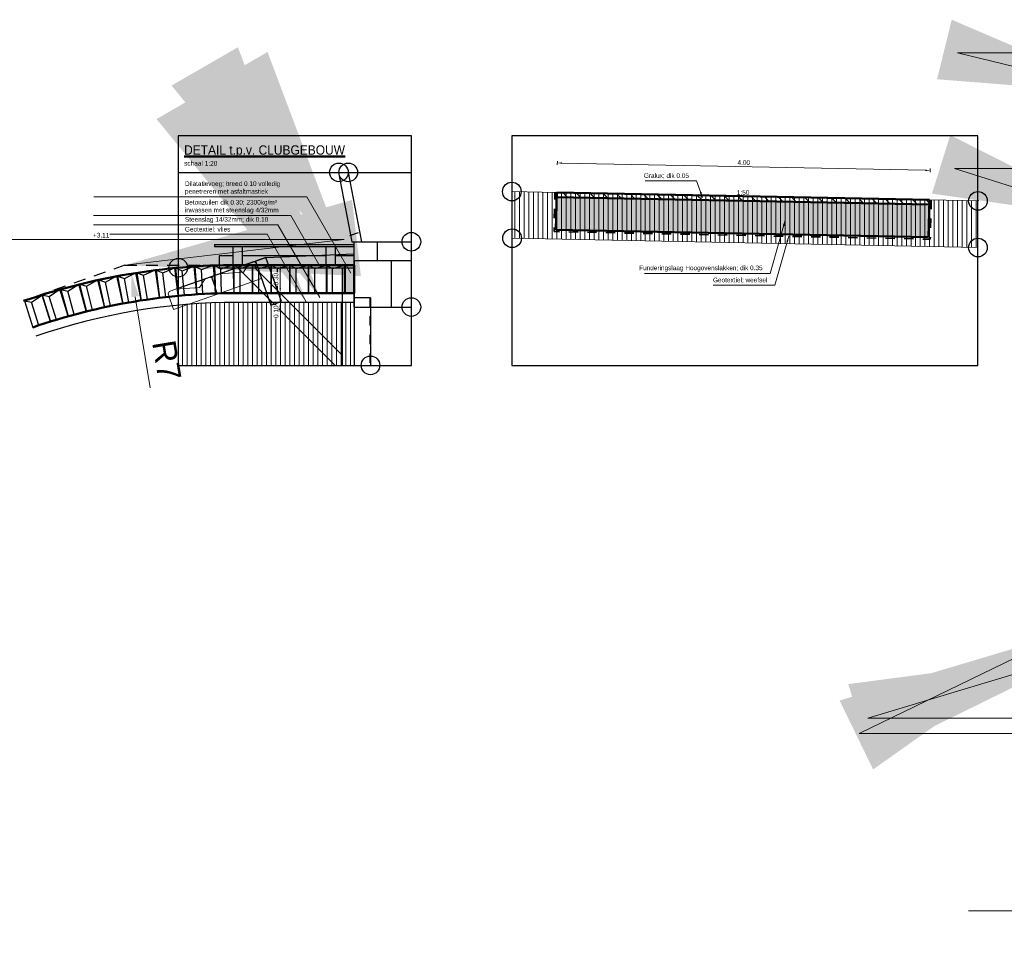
# Model space of a CAD drawing. Header units: metres. Extents: x 132 to 905, y -50 to 63.
# Tile 4 of 86: x 170 to 181, y -1 to 9. Entities that reach past the tile are written whole.
import ezdxf
from ezdxf.enums import TextEntityAlignment as Align

# ---------------------------------------------------------------- set-up
doc = ezdxf.new("R2010")
doc.units = ezdxf.units.M
doc.header["$LTSCALE"] = 0.1
doc.linetypes.add('geotextiel', pattern=[0.2, -0.1, 0.1])
doc.linetypes.add('HIDDEN', pattern=[9.525, 6.35, -3.175])
for name, color, linetype in [('BS-BETONBAND', 255, 'Continuous'), ('BS-KANT-VERHARDING', 1, 'Continuous'), ('DP-arcering_lgrijs', 9, 'Continuous'), ('DP-NW-Maatvoering', 7, 'Continuous')]:
    doc.layers.add(name, color=color, linetype=linetype)
for name, color, linetype, lineweight in [('DP-BS-arcering_haringmanblokken', 25, 'Continuous', 0), ('DP-BS-arcering_klei', 253, 'Continuous', 0), ('DP-BS-profiel', 2, 'Continuous', 25), ('DP-NW-arcering_betonzuilen', 6, 'Continuous', 25), ('DP-NW-arcering_fosforslakken', 253, 'Continuous', 5), ('DP-NW-arcering_grond ontgraven', 1, 'Continuous', 18), ('DP-NW-Geotextiel_detail', 150, 'geotextiel', 35), ('DP-NW-Profiel', 4, 'Continuous', 50), ('DP-NW-trekput', 200, 'Laagspanning', 50), ('DP-NW-Uitvullaag', 1, 'Uitvullaag', 18), ('maatvoering-leadr', 7, 'Continuous', 30), ('maatvoering-lin', 7, 'Continuous', 20), ('Teksthoogte 5-0mm', 4, 'Continuous', 53), ('TL-2.5mm Tekst', 7, 'Continuous', 25), ('TL-5.0mm Tekst', 4, 'Continuous', 50)]:
    doc.layers.add(name, color=color, linetype=linetype, lineweight=lineweight)
doc.layers.add('DP-NW-arcrand', color=142, linetype='Continuous', plot=False)
doc.layers.add('TO-Viewport', color=152, linetype='Continuous', plot=False)
doc.styles.add('StagCAD', font='StagCAD.ttf')
doc.linetypes.add('Laagspanning', pattern='A,10,-1,[100,Staglin.shx,S=1,R=0,X=0,Y=0],-2', length=13)
doc.linetypes.add('Uitvullaag', pattern='A,0,-0.005,[191,UITVULLAAG.shx,S=0.007,R=0,X=0,Y=0],-0.5', length=0.505)
doc.dimstyles.new('GM-maatvoering', dxfattribs={"dimtxt": 2.5, "dimasz": 2.5, "dimexe": 1, "dimexo": 0, "dimgap": 1, "dimtad": 1, "dimrnd": 0.001, "dimzin": 1, "dimdsep": 46, "dimtxsty": 'StagCAD', "dimcen": 0.09, "dimclrd": 1, "dimclre": 1, "dimclrt": 7, "dimazin": 0, "dimtfac": 1, "dimtix": 1, "dimtmove": 0, "dimatfit": 3, "dimfxl": 1, "dimfxlon": 1, "dimtvp": 0.83, "dimtolj": 1, "dimtzin": 0, "dimlwd": 15, "dimlwe": 15, "dimarcsym": 0})
doc.dimstyles.new('leader 1_100', dxfattribs={"dimscale": 0.1, "dimtxt": 2.5, "dimasz": 2, "dimexe": 0, "dimexo": 0, "dimgap": 1, "dimtad": 1, "dimrnd": 0.001, "dimzin": 1, "dimdsep": 46, "dimtxsty": 'StagCAD', "dimblk": 'RAD_PIJL', "dimcen": 0.09, "dimse1": 1, "dimse2": 1, "dimclrd": 1, "dimclre": 1, "dimclrt": 7, "dimazin": 0, "dimtfac": 1, "dimtix": 1, "dimtmove": 0, "dimatfit": 0, "dimfxl": 1, "dimtvp": 0.83, "dimtolj": 1, "dimtzin": 0, "dimlwd": 15, "dimarcsym": 0})
doc.dimstyles.new('leader 1_20', dxfattribs={"dimscale": 0.02, "dimtxt": 2.5, "dimasz": 2, "dimexe": 0, "dimexo": 0, "dimgap": 1, "dimtad": 1, "dimrnd": 0.001, "dimzin": 1, "dimdsep": 46, "dimtxsty": 'StagCAD', "dimblk1": 'RAD_PIJL', "dimblk2": 'RAD_PIJL', "dimsah": 1, "dimcen": 0.09, "dimse1": 1, "dimse2": 1, "dimclrd": 1, "dimclre": 1, "dimclrt": 7, "dimazin": 0, "dimtfac": 1, "dimtix": 1, "dimtmove": 0, "dimatfit": 3, "dimfxl": 1, "dimtvp": 0.83, "dimtolj": 1, "dimtzin": 0, "dimlwd": 15, "dimarcsym": 0})

# ---------------------------------------------------------------- blocks, each defined once
blk = doc.blocks.new('*D134')
at = {"layer": 'Defpoints', "color": 0, "transparency": 16777216}
for p in [(171.372, 6.13), (172.506, -0.778)]:
    blk.add_point(p, dxfattribs=at)
at = {"layer": 'DP-NW-Maatvoering', "color": 1, "lineweight": 15, "transparency": 16777216}
blk.add_line((171.573, 4.905), (171.413, 5.883), dxfattribs=at)
at = {"layer": 'DP-NW-Maatvoering', "color": 1, "transparency": 16777216}
blk.add_solid([(171.454, 5.89), (171.372, 5.877), (171.372, 6.13)], dxfattribs=at)
at = {"layer": 'DP-NW-Maatvoering', "color": 7, "transparency": 16777216, "insert": (171.753, 5.201), "char_height": 0.25, "attachment_point": 5, "rotation": 279.3214, "style": 'StagCAD'}
blk.add_mtext('\\A1;R7', dxfattribs=at)
blk = doc.blocks.new('BTZL-30-20')
blk.add_line((0.067, 0), (0.067, 0.262))
blk.add_lwpolyline([(0, 0), (0.2, 0), (0.2, 0.3), (0, 0.3)], close=True)
blk.add_lwpolyline([(0, 0.3), (0.067, 0.262), (0.2, 0.3)])
blk = doc.blocks.new('*D135')
at = {"layer": 'Defpoints', "color": 0, "transparency": 16777216}
for p in [(172.815, 6.222), (172.969, 6.222), (172.815, 5.922)]:
    blk.add_point(p, dxfattribs=at)
at = {"layer": 'maatvoering-lin', "color": 1, "lineweight": 15, "transparency": 16777216}
for p, q in [((172.949, 6.222), (172.989, 6.222)), ((172.969, 5.972), (172.969, 6.172)), ((172.949, 5.922), (172.989, 5.922))]:
    blk.add_line(p, q, dxfattribs=at)
at = {"layer": 'maatvoering-lin', "color": 1, "transparency": 16777216}
for points in [[(172.961, 6.172), (172.977, 6.172), (172.969, 6.222)], [(172.961, 5.972), (172.977, 5.972), (172.969, 5.922)]]:
    blk.add_solid(points, dxfattribs=at)
at = {"layer": 'maatvoering-lin', "color": 7, "transparency": 16777216, "insert": (172.924, 6.072), "char_height": 0.05, "attachment_point": 5, "rotation": 90, "style": 'StagCAD', "bg_fill": 3, "box_fill_scale": 1.1, "bg_fill_color": 256, "bg_fill_true_color": 13158600, "bg_fill_transparency": 0}
blk.add_mtext('\\A1;0.30', dxfattribs=at)
blk = doc.blocks.new('*D136')
at = {"layer": 'Defpoints', "color": 0, "transparency": 16777216}
for p in [(172.815, 5.922), (172.969, 5.922), (172.815, 5.822)]:
    blk.add_point(p, dxfattribs=at)
at = {"layer": 'maatvoering-lin', "color": 1, "lineweight": 15, "transparency": 16777216}
for p, q in [((172.969, 5.972), (172.969, 6.022)), ((172.949, 5.922), (172.989, 5.922)), ((172.949, 5.822), (172.989, 5.822)), ((172.969, 5.772), (172.969, 5.722))]:
    blk.add_line(p, q, dxfattribs=at)
at = {"layer": 'maatvoering-lin', "color": 1, "transparency": 16777216}
blk.add_solid([(172.961, 5.972), (172.977, 5.972), (172.969, 5.922)], dxfattribs=at)
at = {"layer": 'maatvoering-lin', "color": 7, "transparency": 16777216, "insert": (172.924, 5.722), "char_height": 0.05, "attachment_point": 5, "rotation": 90, "style": 'StagCAD', "bg_fill": 3, "box_fill_scale": 1.1, "bg_fill_color": 256, "bg_fill_true_color": 13158600, "bg_fill_transparency": 0}
blk.add_mtext('\\A1;0.10', dxfattribs=at)
at = {"layer": 'maatvoering-lin', "color": 1, "lineweight": 15, "transparency": 16777216}
blk.add_line((172.969, 5.822), (172.969, 5.922), dxfattribs=at)
at = {"layer": 'maatvoering-lin', "color": 1, "transparency": 16777216}
blk.add_solid([(172.961, 5.772), (172.977, 5.772), (172.969, 5.822)], dxfattribs=at)
blk = doc.blocks.new('HB-20-50')
blk.add_lwpolyline([(0, 0), (0.5, 0), (0.5, 0.18), (0.48, 0.2), (0.02, 0.2), (0, 0.18)], close=True)
blk.add_lwpolyline([(0.43, 0.2), (0.34, 0.13), (0.09, 0.2)])
blk = doc.blocks.new('TITEL')
at = {"layer": 'TL-2.5mm Tekst', "style": 'StagCAD', "width": 0.96}
blk.add_attdef('SCHAAL', (0, -5.89), '', height=2.5, dxfattribs=at)
at = {"layer": 'TL-5.0mm Tekst', "style": 'StagCAD', "width": 0.96}
blk.add_attdef('OMSCHRIJVING', (0, 0), '', height=5, dxfattribs=at)
blk = doc.blocks.new('RAD_PIJL')
at = {"color": 1, "linetype": 'Continuous'}
blk.add_solid([(-2.8284, -0.75), (-2.8284, 0.75), (0, 0)], dxfattribs=at)
blk = doc.blocks.new('*D139')
at = {"layer": 'Defpoints', "color": 0, "transparency": 16777216}
for p in [(179.94, 7.237), (175.935, 7), (179.934, 6.92)]:
    blk.add_point(p, dxfattribs=at)
at = {"layer": 'DP-NW-Maatvoering', "color": 1, "lineweight": 15, "transparency": 16777216}
for p, q in [((175.941, 7.297), (175.942, 7.337)), ((175.992, 7.316), (179.89, 7.238)), ((179.94, 7.217), (179.941, 7.257))]:
    blk.add_line(p, q, dxfattribs=at)
at = {"layer": 'DP-NW-Maatvoering', "color": 1, "transparency": 16777216}
for points in [[(175.992, 7.324), (175.991, 7.308), (175.942, 7.317)], [(179.89, 7.246), (179.89, 7.23), (179.94, 7.237)]]:
    blk.add_solid(points, dxfattribs=at)
at = {"layer": 'DP-NW-Maatvoering', "color": 7, "transparency": 16777216, "insert": (177.942, 7.322), "char_height": 0.05, "attachment_point": 5, "rotation": 358.8542, "style": 'StagCAD'}
blk.add_mtext('\\A1;4.00', dxfattribs=at)
blk = doc.blocks.new('*D94')
at = {"layer": 'Defpoints', "color": 0, "transparency": 16777216}
for p in [(65504.064, 401791.194), (65505.355, 401791.194), (65503.75, 401790.498)]:
    blk.add_point(p, dxfattribs=at)
at = {"layer": 'DP-NW-Maatvoering', "color": 1, "lineweight": 15, "transparency": 16777216}
for p, q in [((65504.064, 401791.194), (65505.405, 401791.194)), ((65505.355, 401790.623), (65505.355, 401791.069)), ((65503.75, 401790.498), (65505.405, 401790.498))]:
    blk.add_line(p, q, dxfattribs=at)
at = {"layer": 'DP-NW-Maatvoering', "color": 1, "transparency": 16777216}
for points in [[(65505.334, 401791.069), (65505.376, 401791.069), (65505.355, 401791.194)], [(65505.334, 401790.623), (65505.376, 401790.623), (65505.355, 401790.498)]]:
    blk.add_solid(points, dxfattribs=at)
at = {"layer": 'DP-NW-Maatvoering', "color": 7, "transparency": 16777216, "insert": (65505.243, 401790.846), "char_height": 0.125, "attachment_point": 5, "rotation": 90, "style": 'StagCAD'}
blk.add_mtext('\\A1;0.70', dxfattribs=at)
blk = doc.blocks.new('Inspektieput1')
at = {"layer": 'DP-NW-trekput', "color": 1, "linetype": 'HIDDEN', "ltscale": 0.2}
for points in [[(0.915, 1.471), (0.085, 1.471)], [(0.085, 1.328), (0.085, 1.471)], [(0.175, 1.405), (0.175, 1.471)], [(0.825, 1.405), (0.175, 1.405)], [(0.185, 1.071), (0.185, 1.405)], [(0.815, 1.071), (0.815, 1.405)], [(0.825, 1.405), (0.825, 1.471)], [(0.915, 1.328), (0.915, 1.471)], [(0.085, 1.328), (-0.009, 1.216), (-0.009, 1.171)], [(0.915, 1.328), (1.009, 1.216), (1.009, 1.171)], [(-0.12, 1.171), (-0.12, 0.18), (1.12, 0.18), (1.12, 1.171)], [(1.12, 1.171), (-0.12, 1.171)], [(1.12, 1.071), (-0.12, 1.071)], [(0, 1.071), (0, 0.3), (1, 0.3), (1, 1.071)]]:
    blk.add_lwpolyline(points, dxfattribs=at)
blk = doc.blocks.new('Opsluitband')
at = {"layer": 'DP-NW-Profiel'}
blk.add_lwpolyline([(0, -0.4), (0.15, -0.4), (0.15, 0), (0, 0)], close=True, dxfattribs=at)
blk = doc.blocks.new('A$C1F757CCF')
at = {"layer": 'BS-BETONBAND'}
blk.add_point((1.863, 2.008), dxfattribs=at)
at = {"layer": 'BS-KANT-VERHARDING'}
blk.add_point((0.604, 2.16), dxfattribs=at)
at = {"layer": 'DP-BS-profiel'}
blk.add_polyline3d([(4.327, 0.574, 0), (1.863, 2.008, 0), (0.604, 2.16, 0), (0, 2.196, 0)], dxfattribs=at)
at = {"layer": 'DP-NW-Profiel'}
for p, q in [((2.573, 2.084), (0, 2.187)), ((2.423, 2.01), (0, 2.107)), ((1.863, 2.008), (1.884, 1.996)), ((2.573, 2.084), (4.327, 1.053)), ((2.1, 1.622), (0, 1.706)), ((2.1, 1.622), (2.185, 1.474)), ((2.423, 1.684), (2.367, 1.589)), ((2.367, 1.589), (2.628, 1.589)), ((2.573, 1.684), (2.65, 1.55)), ((2.618, 1.222), (2.768, 1.481)), ((4.327, 0.574), (2.65, 1.55)), ((2.185, 1.474), (2.618, 1.222))]:
    blk.add_line(p, q, dxfattribs=at)
at = {"layer": 'DP-NW-Profiel', "color": 3}
blk.add_line((2.423, 2.055), (0, 2.152), dxfattribs=at)
at = {"layer": 'DP-NW-Profiel'}
for centre, radius in [((1.205, 1.318), 0.1), ((1.469, 1.298), 0.08), ((1.859, 1.318), 0.1), ((2.287, 1.298), 0.08), ((1.654, 1.273), 0.055)]:
    blk.add_circle(centre, radius, dxfattribs=at)
at = {"layer": 'TO-Viewport'}
blk.add_lwpolyline([(0, 0), (4.327, 0), (4.327, 4.658), (0, 4.658)], close=True, dxfattribs=at)
at = {"layer": 'TO-Viewport', "color": 251}
for centre in [(0, 2.187), (0, 1.706), (4.327, 1.053), (4.327, 0.574)]:
    blk.add_circle(centre, 0.1, dxfattribs=at)
at = {"layer": 'DP-NW-Profiel'}
for name, p in [('Inspektieput1', (1.053, 0.65)), ('Opsluitband', (2.423, 2.084))]:
    blk.add_blockref(name, p, dxfattribs=at)
at = {"layer": 'DP-NW-Maatvoering', "color": 7, "char_height": 0.125, "attachment_point": 7, "rotation": 90, "style": 'StagCAD'}
for s, width, insert in [('laagspanning lichtmasten %%C160', 3.27924, (2.368, 2.244)), ('laagspanning %%C200', 2.01185, (1.944, 2.244)), ('vuilwater %%C200', 2.01185, (1.227, 2.244)), ('water %%C160', 2.01185, (1.503, 2.244)), ('data %%C110', 2.01185, (1.703, 2.244))]:
    blk.add_mtext_dynamic_manual_height_columns(s, width=width, gutter_width=12.5, heights=[0], dxfattribs=dict(at, insert=insert))
at = {"layer": 'DP-NW-Maatvoering', "color": 7, "char_height": 0.125, "attachment_point": 7, "style": 'StagCAD'}
for s, insert in [('\\A1;+2.50', (3.038, 2.705)), ('\\A1;Betonnen trekput', (0.159, 0.539))]:
    blk.add_mtext(s, dxfattribs=dict(at, insert=insert))
at = {"layer": 'DP-NW-Maatvoering'}
dim = blk.add_linear_dim(base=(3.464, 2.114), p1=(1.859, 1.418), p2=(2.173, 2.114), angle=90, dimstyle='GM-maatvoering', override={"dimexe": 1, "dimfxl": 35}, dxfattribs=at)
dim.commit()
dim.dimension.update_dxf_attribs({"geometry": '*D94', "text_midpoint": (3.351, 1.766), "insert": (-65501.891, -401789.08)})
at = {"layer": 'DP-NW-Maatvoering', "annotation_type": 0, "has_hookline": 1}
for points, hookline_direction, text_width in [([(2.573, 2.084), (0.988, 2.655), (2.988, 2.655)], 0, 0.362), ([(1.817, 0.822), (3.534, 0.489), (1.534, 0.489)], 1, 1.325)]:
    blk.add_leader(points, dimstyle='leader 1_100', override={"dimscale": 0, "dimgap": 1, "dimtad": 1}, dxfattribs=dict(at, hookline_direction=hookline_direction, text_width=text_width))

msp = doc.modelspace()

# ---------------------------------------------------------------- hatches: boundary and pattern name
at = {"layer": 'DP-arcering_lgrijs'}
h = msp.add_hatch(color=256, dxfattribs=at)
h.dxf.hatch_style = 1
h.paths.add_polyline_path([(173.763, 6.222), (173.663, 6.222), (173.663, 5.922), (173.763, 5.922)])
at = {"layer": 'DP-BS-arcering_klei', "lineweight": 0}
h = msp.add_hatch(dxfattribs=at)
h.set_pattern_fill('_U', color=251, scale=0.05, angle=90, pattern_type=0)
h.set_pattern_definition([(90, (1603.43595, -32.02581), (-0.05, 0), [])])
h.paths.add_polyline_path([(180.454, 6.41), (180.462, 6.91), (175.454, 7.01), (175.457, 6.51)])
h = msp.add_hatch(dxfattribs=at)
h.set_pattern_fill('_U', color=251, scale=0.05, angle=90, pattern_type=0)
h.set_pattern_definition([(90, (-1156.128176, 6.25424), (-0.05, 0), [])])
edge = h.paths.add_edge_path()
edge.add_line((171.876, 5.147), (173.763, 5.147))
edge.add_line((173.763, 5.147), (173.763, 5.822))
edge.add_line((173.763, 5.822), (172.506, 5.822))
edge.add_arc((172.506, -0.778), 6.6, 90, 95.4757)
edge.add_line((171.876, 5.792), (171.876, 5.147))
at = {"layer": 'DP-NW-arcering_fosforslakken'}
h = msp.add_hatch(dxfattribs=at)
h.set_pattern_fill('FOSFORSLAKKEN', color=256, scale=0.5, pattern_type=2)
h.set_pattern_definition([(90, (0.65456, 3.17757), (-0.5, 3e-17), [0.075, -0.425]), (90, (0.65456, 3.10257), (-0.5, 3e-17), [0.025, -0.475]), (17.525568, (0.313065, 3.031572), (1.499999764, 0.5000001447), [0.069737, -9.8926925]), (45, (0.30906, 3.02757), (0.4999998, 0.99999996), [0.005657, -0.70145]), (53.82038, (0.630065, 3.0025717), (9.49999999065, 12.99999993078), [0.041503, -41.461509]), (26.56505, (0.40456, 3.12757), (0.5, 0.50000023), [0.0559015, -1.0621325]), (63.43495, (0.50456, 3.25257), (0.49999978, 1.50000002), [0.0559015, -1.0621325]), (26.56505, (0.45456, 3.22757), (0.5, 0.50000023), [0.0559015, -1.0621325]), (0, (0.45456, 3.22757), (0, 0.5), [0.05, -0.45]), (135, (0.52956, 3.20257), (0.4999998, -0.99999996), [0.0353555, -0.6717515]), (90, (0.52956, 3.20257), (-0.5, 3e-17), [0.025, -0.475]), (45, (0.52956, 3.22757), (0.4999998, 0.99999996), [0.0353555, -0.6717515]), (0, (0.55456, 3.25257), (0, 0.5), [0.05, -0.45]), (153.43495, (0.60456, 3.25257), (0.5, -0.50000023), [0.0559015, -1.0621325]), (116.56505, (0.55456, 3.27757), (0.49999978, -1.50000002), [0.0559015, -1.0621325]), (90, (0.52956, 3.32757), (-0.5, 3e-17), [0.025, -0.475]), (116.56505, (0.52956, 3.35257), (0.49999978, -1.50000002), [0.0559015, -1.0621325]), (153.43495, (0.50456, 3.40257), (0.5, -0.50000023), [0.0559015, -1.0621325]), (0, (0.42956, 3.42757), (0, 0.5), [0.025, -0.475]), (114.372365, (0.273565, 3.4120717), (26.499999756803, -58.499999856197), [0.099354, -99.2548105]), (84.948311, (0.273565, 3.4120717), (1.500000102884, 17.00000004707), [0.090853, -90.76205]), (90, (0.52956, 3.17757), (-0.5, 3e-17), [0.025, -0.475]), (90, (0.52956, 3.30257), (-0.5, 3e-17), [0.025, -0.475]), (63.43495, (0.52956, 3.32757), (0.49999978, 1.50000002), [0.0559015, -1.0621325]), (26.56505, (0.55456, 3.37757), (0.5, 0.50000023), [0.0559015, -1.0621325]), (0, (0.47956, 3.15257), (0, 0.5), [0.025, -0.475]), (45, (0.50456, 3.15257), (0.4999998, 0.99999996), [0.0353555, -0.6717515]), (135, (0.55456, 3.15257), (0.4999998, -0.99999996), [0.0353555, -0.6717515]), (0, (0.55456, 3.15257), (0, 0.5), [0.05, -0.45]), (45, (0.55456, 3.10257), (0.4999998, 0.99999996), [0.0707105, -0.636396]), (135, (0.55456, 3.10257), (0.4999998, -0.99999996), [0.0353555, -0.6717515]), (153.43495, (0.52956, 3.12757), (0.5, -0.50000023), [0.0559015, -1.0621325]), (0, (0.45456, 3.15257), (0, 0.5), [0.025, -0.475]), (135, (0.45456, 3.15257), (0.4999998, -0.99999996), [0.0353555, -0.6717515]), (90, (0.42956, 3.17757), (-0.5, 3e-17), [0.025, -0.475]), (45, (0.42956, 3.20257), (0.4999998, 0.99999996), [0.0353555, -0.6717515]), (0, (0.42956, 3.22757), (0, 0.5), [0.025, -0.475]), (153.43495, (0.42956, 3.22757), (0.5, -0.50000023), [0.0559015, -1.0621325]), (0, (0.32956, 3.25257), (0, 0.5), [0.05, -0.45]), (0, (0.30456, 3.25257), (0, 0.5), [0.025, -0.475]), (135, (0.30456, 3.25257), (0.4999998, -0.99999996), [0.0353555, -0.6717515]), (90, (0.27956, 3.27757), (-0.5, 3e-17), [0.025, -0.475]), (45, (0.27956, 3.30257), (0.4999998, 0.99999996), [0.0353555, -0.6717515]), (0, (0.30456, 3.32757), (0, 0.5), [0.025, -0.475]), (135, (0.35456, 3.30257), (0.4999998, -0.99999996), [0.0353555, -0.6717515]), (90, (0.35456, 3.30257), (-0.5, 3e-17), [0.05, -0.45]), (63.43495, (0.35456, 3.35257), (0.49999978, 1.50000002), [0.0559015, -1.0621325]), (45, (0.32956, 3.35257), (0.4999998, 0.99999996), [0.0707105, -0.636396]), (135, (0.40456, 3.02757), (0.4999998, -0.99999996), [0.0353555, -0.6717515]), (90, (0.40456, 3.45257), (-0.5, 3e-17), [0.05, -0.45]), (90, (0.55456, 3.05257), (-0.5, 3e-17), [0.025, -0.475]), (45, (0.52956, 3.02757), (0.4999998, 0.99999996), [0.0353555, -0.6717515]), (23.06152, (0.479065, 3.0060717), (27.00000001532, 11.50000040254), [0.054886, -54.83136]), (0, (0.45506, 3.00607), (0, 0.5), [0.024, -0.476]), (156.93848, (0.455065, 3.0060717), (27.00000001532, -11.50000040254), [0.054886, -54.83136]), (45, (0.47956, 3.42757), (0.4999998, 0.99999996), [0.0353555, -0.6717515]), (0, (0.45456, 3.42757), (0, 0.5), [0.025, -0.475]), (135, (0.45456, 3.42757), (0.4999998, -0.99999996), [0.0353555, -0.6717515]), (90, (0.42956, 3.45257), (-0.5, 3e-17), [0.025, -0.475]), (34.99202, (0.429565, 3.47757), (3.499999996, 2.499999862), [0.0305165, -6.0727615]), (0, (0.45456, 3.49507), (0, 0.5), [0.025, -0.475]), (145.00798, (0.504565, 3.47757), (3.499999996, -2.499999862), [0.0305165, -6.0727615]), (90, (0.50456, 3.45257), (-0.5, 3e-17), [0.025, -0.475]), (135, (0.65456, 3.12757), (0.4999998, -0.99999996), [0.0353555, -0.6717515]), (26.56505, (0.62956, 3.26507), (0.5, 0.50000023), [0.027951, -1.090083]), (26.56505, (0.60456, 3.25257), (0.5, 0.50000023), [0.027951, -1.090083]), (0, (0.60456, 3.25257), (0, 0.5), [0.025, -0.475]), (135, (0.65456, 3.22757), (0.4999998, -0.99999996), [0.0353555, -0.6717515]), (45, (0.62956, 3.15257), (0.4999998, 0.99999996), [0.0353555, -0.6717515]), (0, (0.60456, 3.15257), (0, 0.5), [0.025, -0.475]), (153.43495, (0.62956, 3.39007), (0.5, -0.50000023), [0.027951, -1.090083]), (153.43495, (0.65456, 3.37757), (0.5, -0.50000023), [0.027951, -1.090083]), (135, (0.65456, 3.37757), (0.4999998, -0.99999996), [0.0353555, -0.6717515]), (96.254033, (0.629565, 3.402572), (3.50000019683, -31.99999999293), [0.073437, -36.645087]), (72.525226, (0.621565, 3.475572), (5.49999980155, 17.49999985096), [0.0283065, -28.2780535]), (138.2397, (0.232565, 3.002572), (9.499999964, -8.5000003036), [0.0375365, -18.7307875]), (116.56505, (0.40456, 3.00257), (0.49999978, -1.50000002), [0.027951, -1.090083]), (42.27369, (0.281565, 3.00257), (0.500000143, 0.499999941), [0.037165, -7.395869]), (90, (0.55456, 3.07757), (-0.5, 3e-17), [0.025, -0.475]), (135, (0.57956, 3.05257), (0.4999998, -0.99999996), [0.0353555, -0.6717515]), (0, (0.57956, 3.05257), (0, 0.5), [0.025, -0.475]), (45, (0.60456, 3.05257), (0.4999998, 0.99999996), [0.0353555, -0.6717515]), (45, (0.62956, 3.07757), (0.4999998, 0.99999996), [0.0353555, -0.6717515]), (63.43495, (0.15456, 3.25257), (0.49999978, 1.50000002), [0.0559015, -1.0621325]), (45, (0.17956, 3.30257), (0.4999998, 0.99999996), [0.0353555, -0.6717515]), (0, (0.20456, 3.32757), (0, 0.5), [0.025, -0.475]), (135, (0.25456, 3.30257), (0.4999998, -0.99999996), [0.0353555, -0.6717515]), (116.56505, (0.27956, 3.25257), (0.49999978, -1.50000002), [0.0559015, -1.0621325]), (90, (0.27956, 3.20257), (-0.5, 3e-17), [0.05, -0.45]), (45, (0.27956, 3.20257), (0.4999998, 0.99999996), [0.0707105, -0.636396]), (45, (0.32956, 3.25257), (0.4999998, 0.99999996), [0.0353555, -0.6717515]), (90, (0.35456, 3.27757), (-0.5, 3e-17), [0.025, -0.475]), (116.56505, (0.37956, 3.25257), (0.49999978, -1.50000002), [0.0559015, -1.0621325]), (135, (0.42956, 3.20257), (0.4999998, -0.99999996), [0.0707105, -0.636396]), (90, (0.37956, 3.05257), (-0.5, 3e-17), [0.05, -0.45]), (116.56505, (0.39206, 3.02757), (0.49999978, -1.50000002), [0.027951, -1.090083]), (26.56505, (0.37956, 3.40257), (0.5, 0.50000023), [0.0559015, -1.0621325]), (63.43495, (0.37956, 3.40257), (0.49999978, 1.50000002), [0.0559015, -1.0621325]), (140.648247, (0.604565, 3.477572), (19.500000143, -16.00000009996), [0.0323305, -32.297996]), (3.43363, (0.554565, 3.496572), (16.49999976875, 0.9999998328), [0.025045, -25.0199145]), (37.234834, (0.529565, 3.477572), (10.5000000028, 7.9999997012), [0.0314005, -15.668918]), (63.43495, (0.50456, 3.42757), (0.49999978, 1.50000002), [0.0559015, -1.0621325]), (90, (0.50456, 3.40257), (-0.5, 3e-17), [0.025, -0.475]), (135, (0.52956, 3.37757), (0.4999998, -0.99999996), [0.0353555, -0.6717515]), (0, (0.52956, 3.37757), (0, 0.5), [0.025, -0.475]), (45, (0.55456, 3.37757), (0.4999998, 0.99999996), [0.0353555, -0.6717515]), (63.43495, (0.57956, 3.40257), (0.49999978, 1.50000002), [0.0559015, -1.0621325]), (90, (0.60456, 3.45257), (-0.5, 3e-17), [0.025, -0.475]), (0, (0.22956, 3.12757), (0, 0.5), [0.05, -0.45]), (45, (0.22956, 3.12757), (0.4999998, 0.99999996), [0.0353555, -0.6717515]), (63.43495, (0.25456, 3.15257), (0.49999978, 1.50000002), [0.0559015, -1.0621325]), (90, (0.27956, 3.15257), (-0.5, 3e-17), [0.05, -0.45]), (135, (0.32956, 3.10257), (0.4999998, -0.99999996), [0.0707105, -0.636396]), (0, (0.32956, 3.10257), (0, 0.5), [0.05, -0.45]), (45, (0.37956, 3.10257), (0.4999998, 0.99999996), [0.0353555, -0.6717515]), (45, (0.40456, 3.12757), (0.4999998, 0.99999996), [0.0353555, -0.6717515]), (90, (0.42956, 3.15257), (-0.5, 3e-17), [0.025, -0.475]), (133.264295, (0.329565, 3.352572), (7.4999999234, -7.999999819), [0.0817085, -11.590909]), (80.387885, (0.263065, 3.3500717), (5.50000025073, 32.49999974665), [0.062883, -62.8199445]), (33.886959, (0.229565, 3.3275717), (32.00000016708, 21.49999965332), [0.0403545, -40.314323]), (153.43495, (0.22956, 3.32757), (0.5, -0.50000023), [0.0559015, -1.0621325]), (135, (0.17956, 3.35257), (0.4999998, -0.99999996), [0.0353555, -0.6717515]), (116.56505, (0.17956, 3.32757), (0.49999978, -1.50000002), [0.0559015, -1.0621325]), (63.43495, (0.15456, 3.27757), (0.49999978, 1.50000002), [0.0559015, -1.0621325]), (27.897271, (0.154565, 3.036072), (7.500000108, 4.000000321), [0.028853, -9.588839]), (138.077455, (0.204565, 3.027572), (4.9999996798, -4.4999999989), [0.032928, -32.8950235]), (153.43495, (0.32956, 3.10257), (0.5, -0.50000023), [0.0559015, -1.0621325]), (77.092591, (0.318565, 3.054572), (4.00000001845, 17.4999997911), [0.0492445, -24.5729]), (50.477369, (0.302065, 3.034572), (7.00000005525, 8.49999988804), [0.025928, -25.9018565]), (47.121096, (0.295565, 3.027572), (6.0000003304, 6.4999999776), [0.0095525, -9.542934]), (39.920392, (0.271065, 3.007072), (21.49999982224, 17.9999999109), [0.0319455, -31.9133205]), (1.245364, (0.248065, 3.006572), (22.4999997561, 0.4999998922), [0.0230055, -22.9824285]), (143.1301, (0.24806, 3.00657), (0.499999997, -0.500000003), [0.035, -2.465]), (138.814075, (0.220065, 3.02757), (0.499999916, -0.499999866), [0.005315, -5.309758]), (126.469234, (0.216065, 3.031072), (7.0000001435, -9.5000001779), [0.042901, -14.2574485]), (74.596575, (0.190565, 3.0655717), (9.49999984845, 34.50000021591), [0.0508255, -50.774857]), (27.012665, (0.204065, 3.114572), (24.49999984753, 12.49999987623), [0.0286225, -28.593921]), (0, (0.20456, 3.12757), (0, 0.5), [0.025, -0.475]), (135, (0.20456, 3.12757), (0.4999998, -0.99999996), [0.0353555, -0.6717515]), (116.56505, (0.17956, 3.15257), (0.49999978, -1.50000002), [0.0559015, -1.0621325])])
h.paths.add_polyline_path([(179.924, 6.521), (179.933, 6.871), (175.934, 6.95), (175.927, 6.601)])
at = {"layer": 'DP-NW-arcering_grond ontgraven'}
h = msp.add_hatch(dxfattribs=at)
h.set_pattern_fill('_U', color=256, scale=0.1, angle=135, pattern_type=0)
h.set_pattern_definition([(135, (0, 0), (-0.07071068, -0.07071068), [])])
h.paths.add_polyline_path([(175.935, 7), (175.934, 6.95), (179.933, 6.871), (179.935, 6.92)])

# ---------------------------------------------------------------- linework, layer by layer
at = {"layer": 'DP-BS-profiel', "color": 1}
for p, q in [((173.594, 7.216), (173.737, 6.472)), ((173.699, 7.216), (173.842, 6.472)), ((173.715, 6.539), (173.81, 6.57)), ((173.737, 6.472), (174.376, 6.472)), ((173.763, 6.272), (173.763, 6.472)), ((174.013, 6.272), (174.013, 6.472)), ((172.263, 6.442), (173.763, 6.442)), ((172.263, 6.442), (172.263, 6.422)), ((172.263, 6.422), (173.763, 6.422)), ((172.463, 6.222), (172.463, 6.422)), ((172.563, 6.222), (172.563, 6.422)), ((172.816, 6.305), (173.763, 6.343)), ((173.463, 6.222), (173.463, 6.422)), ((173.563, 6.222), (173.563, 6.422)), ((171.876, 5.974), (172.816, 6.305)), ((172.463, 6.322), (172.313, 6.322)), ((172.313, 6.322), (172.313, 6.192)), ((173.463, 6.322), (172.563, 6.322)), ((173.763, 6.322), (173.563, 6.322)), ((173.763, 6.272), (174.376, 6.272)), ((173.763, 6.272), (173.763, 5.147)), ((174.163, 5.772), (174.163, 6.272)), ((172.313, 6.192), (173.763, 6.192)), ((172.463, 6.222), (172.563, 6.222)), ((173.558, 5.147), (172.513, 6.192)), ((173.633, 5.256), (172.697, 6.192)), ((173.563, 6.222), (173.463, 6.222)), ((173.633, 6.192), (173.633, 5.147)), ((173.938, 5.872), (173.763, 5.872)), ((173.938, 5.872), (173.938, 5.147)), ((173.763, 5.772), (174.163, 5.772)), ((174.163, 5.772), (174.376, 5.772))]:
    msp.add_line(p, q, dxfattribs=at)
at = {"layer": 'DP-BS-profiel', "color": 1, "lineweight": 18}
for p, q in [((175.935, 7), (175.454, 7.01)), ((180.462, 6.91), (179.935, 6.92)), ((180.454, 6.41), (175.457, 6.51))]:
    msp.add_line(p, q, dxfattribs=at)
at = {"layer": 'DP-BS-profiel'}
msp.add_line((173.763, 5.772), (173.763, 6.272), dxfattribs=at)
at = {"layer": 'DP-BS-profiel', "color": 1, "linetype": 'HIDDEN', "ltscale": 0.1}
msp.add_line((173.93, 5.873), (173.93, 5.147), dxfattribs=at)
at = {"layer": 'DP-NW-arcrand'}
msp.add_lwpolyline([(173.763, 5.822), (172.506, 5.822, 0.083501), (170.347, 5.459)], format="xyb", dxfattribs=at)
at = {"layer": 'DP-NW-Geotextiel_detail', "ltscale": 10, "flags": 128}
msp.add_lwpolyline([(179.954, 6.92), (179.943, 6.5), (175.907, 6.581), (175.915, 7.001)], dxfattribs=at)
at = {"layer": 'DP-NW-Maatvoering', "color": 1, "linetype": 'HIDDEN', "ltscale": 0.2}
for q in [(170.216, 5.837), (172.506, 6.222)]:
    msp.add_line((171.304, 6.222), q, dxfattribs=at)
at = {"layer": 'DP-NW-Profiel'}
for p, q in [((175.927, 6.601), (175.935, 7)), ((175.935, 7), (179.935, 6.92)), ((179.931, 6.871), (175.934, 6.95)), ((179.935, 6.92), (179.924, 6.521)), ((179.924, 6.521), (175.927, 6.601)), ((173.663, 6.222), (173.663, 5.922)), ((173.763, 6.222), (173.763, 5.922))]:
    msp.add_line(p, q, dxfattribs=at)
for points in [[(173.763, 6.222), (172.506, 6.222, 0.083501), (170.216, 5.837)], [(170.315, 5.554, -0.083501), (172.506, 5.922), (173.763, 5.922)]]:
    msp.add_lwpolyline(points, format="xyb", dxfattribs=at)
at = {"layer": 'DP-NW-Uitvullaag', "ltscale": 4, "flags": 128}
msp.add_lwpolyline([(170.315, 5.554, -0.083501), (172.506, 5.922), (173.763, 5.922)], format="xyb", dxfattribs=at)
at = {"layer": 'TO-Viewport', "color": 251}
msp.add_line((171.876, 7.216), (174.376, 7.216), dxfattribs=at)
for points in [[(171.876, 5.147), (174.376, 5.147), (174.376, 7.607), (171.876, 7.607)], [(175.454, 5.147), (180.454, 5.147), (180.454, 7.607), (175.454, 7.607)]]:
    msp.add_lwpolyline(points, close=True, dxfattribs=at)
for centre in [(173.599, 7.216), (173.699, 7.216), (175.454, 7.01), (180.454, 6.91), (174.376, 6.472), (175.457, 6.51), (180.454, 6.41), (171.876, 6.194), (174.376, 5.772), (173.938, 5.147)]:
    msp.add_circle(centre, 0.1, dxfattribs=at)

# ---------------------------------------------------------------- block references
msp.add_blockref('A$C1F757CCF', (181.143, -1.189))
at = {"layer": 'DP-BS-arcering_haringmanblokken', "rotation": 19.37499447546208}
msp.add_blockref('HB-20-50', (171.826, 5.745), dxfattribs=at)
at = {"layer": 'DP-NW-arcering_betonzuilen'}
for p, rotation in [((171.28, 5.809), 10.54107984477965), ((171.478, 5.843), 8.830758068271), ((171.676, 5.871), 7.120436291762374), ((171.874, 5.893), 5.410114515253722), ((172.074, 5.909), 3.699792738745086), ((172.274, 5.918), 1.989470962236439), ((172.473, 5.922), 0.279149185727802), ((170.89, 5.725), 13.96172339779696), ((171.084, 5.77), 12.25140162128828), ((170.504, 5.616), 17.38236695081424), ((170.696, 5.673), 15.67204517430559), ((170.315, 5.554), 17.38236695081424)]:
    msp.add_blockref('BTZL-30-20', p, dxfattribs=dict(at, rotation=rotation))
for p in [(172.673, 5.922), (172.873, 5.922), (173.073, 5.922), (173.273, 5.922), (173.462, 5.922)]:
    msp.add_blockref('BTZL-30-20', p, dxfattribs=at)
at = {"layer": 'Teksthoogte 5-0mm', "xscale": 0.02, "yscale": 0.02, "zscale": 0.02}
msp.add_blockref('TITEL', (171.938, 7.406), dxfattribs=at).add_auto_attribs({'OMSCHRIJVING': '%%uDETAIL t.p.v. CLUBGEBOUW', 'SCHAAL': 'schaal 1:20'})

# ---------------------------------------------------------------- texts
at = {"layer": 'DP-NW-Maatvoering', "color": 7, "style": 'StagCAD', "width": 0.96}
msp.add_text('1:50', height=0.05, dxfattribs=at).set_placement((177.935, 6.96), align=Align.BOTTOM_CENTER)
at = {"layer": 'maatvoering-leadr', "color": 7, "char_height": 0.05, "attachment_point": 7, "style": 'StagCAD'}
for s, insert in [('Dilatatievoeg; breed 0.10 volledig\\Ppenetreren met asfaltmastiek', (171.948, 6.972)), ('\\A1;Betonzuilen dik 0.30; 2300kg/m³\\Pinwassen met steenslag 4/32mm', (171.947, 6.772)), ('Steenslag 14/32mm; dik 0.10', (171.947, 6.672)), ('Geotextiel; vlies', (171.947, 6.572))]:
    msp.add_mtext(s, dxfattribs=dict(at, insert=insert))

# ---------------------------------------------------------------- dimensions: what is measured, and where the dimension line sits
at = {"layer": 'DP-NW-Maatvoering'}
dim = msp.add_linear_dim(base=(179.94, 7.237), p1=(175.935, 7), p2=(179.934, 6.92), angle=178.8542, dimstyle='GM-maatvoering', override={"dimscale": 0, "dimtmove": 1}, dxfattribs=at)
dim.commit()
dim.dimension.update_dxf_attribs({"geometry": '*D139', "text_midpoint": (177.942, 7.322)})
dim = msp.add_radius_dim(center=(172.506, -0.778), mpoint=(171.372, 6.13), dimstyle='GM-maatvoering', override={"dimdec": 0}, dxfattribs=at)
dim.commit()
dim.dimension.update_dxf_attribs({"geometry": '*D134', "text_midpoint": (171.531, 5.164), "dimtype": 164})

# ---------------------------------------------------------------- leaders
at = {"layer": 'DP-NW-Maatvoering', "annotation_type": 0, "has_hookline": 1}
for points, dimstyle, override, hookline_direction, text_width in [([(182.036, 8.055), (180.235, 8.499), (182.235, 8.499)], 'leader 1_100', {"dimscale": 0, "dimgap": 1, "dimtad": 1}, 0, 0.877), ([(181.967, 6.703), (180.204, 7.256), (182.204, 7.256)], 'leader 1_100', {"dimscale": 0, "dimgap": 1, "dimtad": 1}, 0, 0.877), ([(177.5, 6.946), (177.434, 7.127), (177.374, 7.127)], 'leader 1_20', {"dimasz": 3}, 1, 0.468), ([(178.386, 6.702), (178.224, 6.132), (178.164, 6.132)], 'leader 1_20', {"dimasz": 3}, 1, 1.268), ([(181.398, 2.277), (179.179, 1.198), (181.679, 1.198)], 'GM-maatvoering', {"dimscale": 0, "dimgap": 1, "dimtad": 1}, 0, 0.728), ([(181.575, 2.06), (179.272, 1.363), (181.772, 1.363)], 'GM-maatvoering', {"dimscale": 0, "dimgap": 1, "dimtad": 1}, 0, 0.583)]:
    msp.add_leader(points, dimstyle=dimstyle, override=override, dxfattribs=dict(at, hookline_direction=hookline_direction, text_width=text_width))

# ---------------------------------------------------------------- next in the draw order: texts
at = {"layer": 'DP-NW-Maatvoering', "color": 7, "char_height": 0.05, "attachment_point": 9, "style": 'StagCAD', "bg_fill": 3, "box_fill_scale": 1.1, "bg_fill_color": 256, "bg_fill_transparency": 0}
for s, insert in [('\\A1;Gralux; dik 0.05', (177.354, 7.147)), ('\\A1;Funderingslaag Hoogovenslakken; dik 0.35', (178.144, 6.152))]:
    msp.add_mtext(s, dxfattribs=dict(at, insert=insert))

# ---------------------------------------------------------------- next in the draw order: dimensions: what is measured, and where the dimension line sits
at = {"layer": 'maatvoering-lin'}
dim = msp.add_linear_dim(base=(172.969, 6.222), p1=(172.815, 5.922), p2=(172.815, 6.222), angle=90, dimstyle='GM-maatvoering', override={"dimtfill": 1}, dxfattribs=at)
dim.commit()
dim.dimension.update_dxf_attribs({"geometry": '*D135', "text_midpoint": (172.924, 6.072)})

# ---------------------------------------------------------------- next in the draw order: dimensions: what is measured, and where the dimension line sits
dim = msp.add_linear_dim(base=(172.969, 5.922), p1=(172.815, 5.822), p2=(172.815, 5.922), angle=90, dimstyle='GM-maatvoering', override={"dimtmove": 1, "dimtfill": 1}, dxfattribs=at)
dim.commit()
dim.dimension.update_dxf_attribs({"geometry": '*D136', "text_midpoint": (172.969, 5.722), "dimtype": 160})

# ---------------------------------------------------------------- next in the draw order: leaders
at = {"layer": 'DP-NW-Maatvoering', "annotation_type": 0, "has_hookline": 1, "hookline_direction": 1}
for points, dimstyle, override, text_width in [([(171.304, 6.222), (173.656, 6.497), (171.156, 6.497)], 'GM-maatvoering', {"dimscale": 0}, 0.125), ([(178.424, 6.531), (178.275, 6.008), (178.215, 6.008)], 'leader 1_20', {"dimasz": 3}, 0.583)]:
    msp.add_leader(points, dimstyle=dimstyle, override=override, dxfattribs=dict(at, text_width=text_width))
at = {"layer": 'maatvoering-leadr', "annotation_type": 0, "has_hookline": 1, "hookline_direction": 1}
for points, text_width in [([(173.409, 6.187), (173.083, 6.752), (172.957, 6.752)], 0.99), ([(173.727, 6.136), (173.256, 6.952), (172.971, 6.952)], 1.002)]:
    msp.add_leader(points, dimstyle='GM-maatvoering', override={"dimscale": 0, "dimgap": 1, "dimtad": 1}, dxfattribs=dict(at, text_width=text_width))

# ---------------------------------------------------------------- next in the draw order: linework, layer by layer
at = {"layer": 'DP-BS-profiel', "color": 1}
msp.add_lwpolyline([(172.869, 5.793), (172.982, 5.833), (172.816, 6.305), (172.703, 6.265)], close=True, dxfattribs=at)

# ---------------------------------------------------------------- next in the draw order: block references
at = {"layer": 'DP-BS-arcering_haringmanblokken', "rotation": 19.37499447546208}
msp.add_blockref('HB-20-50', (172.297, 5.911), dxfattribs=at)

# ---------------------------------------------------------------- next in the draw order: texts
at = {"layer": 'DP-NW-Maatvoering', "color": 7, "insert": (178.195, 6.028), "char_height": 0.05, "attachment_point": 9, "style": 'StagCAD', "bg_fill": 3, "box_fill_scale": 1.1, "bg_fill_color": 256, "bg_fill_transparency": 0}
msp.add_mtext('\\A1;Geotextiel; weefsel', dxfattribs=at)

# ---------------------------------------------------------------- next in the draw order: leaders
at = {"layer": 'maatvoering-leadr', "annotation_type": 0, "has_hookline": 1, "hookline_direction": 1}
for points, text_width in [([(173.395, 5.873), (172.945, 6.652), (172.82, 6.652)], 0.853), ([(173.248, 5.828), (172.83, 6.552), (172.455, 6.552)], 0.487)]:
    msp.add_leader(points, dimstyle='GM-maatvoering', override={"dimscale": 0, "dimgap": 1, "dimtad": 1}, dxfattribs=dict(at, text_width=text_width))

# ---------------------------------------------------------------- next in the draw order: texts
at = {"layer": 'DP-NW-Maatvoering', "color": 7, "insert": (171.136, 6.517), "char_height": 0.05, "attachment_point": 9, "line_spacing_factor": 0.48, "style": 'StagCAD', "bg_fill": 3, "box_fill_scale": 1.1, "bg_fill_color": 256, "bg_fill_transparency": 0}
msp.add_mtext('\\A1;+3.11', dxfattribs=at)

doc.saveas('drawing.dxf')
